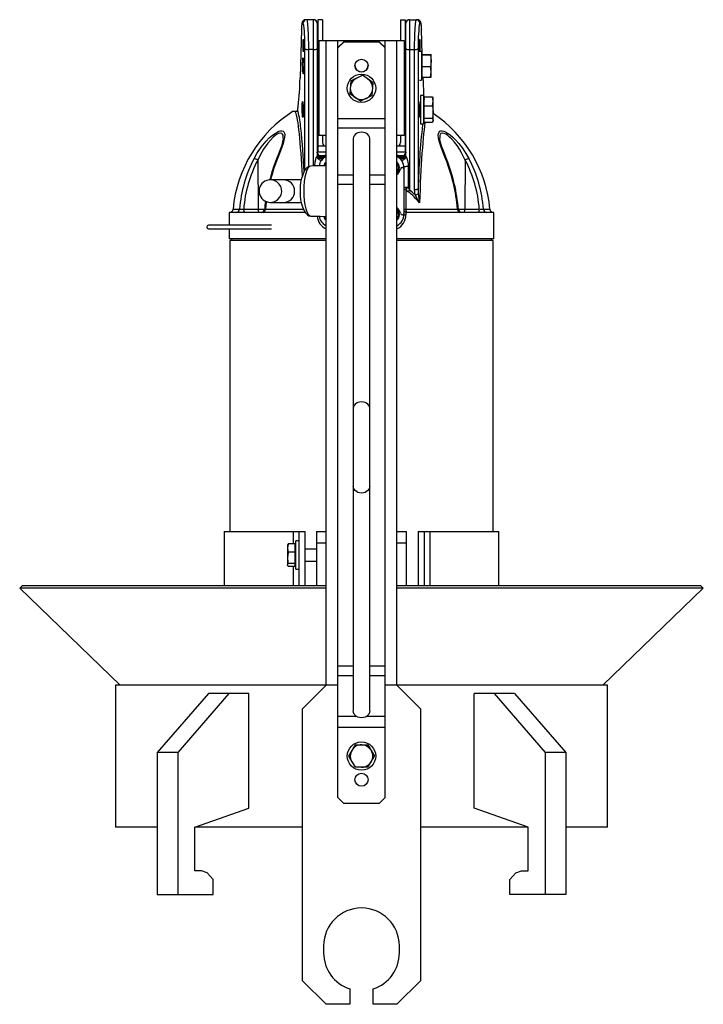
# Model space of a CAD drawing. Extents: x -289 to 289, y -648 to 185.
import ezdxf

# ---------------------------------------------------------------- set-up
doc = ezdxf.new("R2010")
doc.units = 0
doc.layers.get('0').update_dxf_attribs({"linetype": 'CONTINUOUS'})

msp = doc.modelspace()

# ---------------------------------------------------------------- linework, layer by layer
at = {"color": 7, "linetype": 'CONTINUOUS'}
for p, q in [((-40.5, 185.4), (-47.19, 185.4)), ((-40.5, 61.62), (-40.5, 185.4)), ((-33, 185.4), (-37, 185.4)), ((-37, 185.4), (-37, 73.4)), ((-33, 185.4), (-33, 167.4)), ((33, 185.4), (33, 167.4)), ((33, 185.4), (37, 185.4)), ((37, 185.4), (37, 73.4)), ((40.5, 185.4), (40.5, 41.31)), ((40.5, 185.4), (47.19, 185.4)), ((-50.76, 177.37), (-51.97, 136.12)), ((-50.76, 177.23), (-51.96, 135.97)), ((-50.76, 177.23), (-50.76, 177.37)), ((-49.34, 182.35), (-50.18, 182.35)), ((-37.5, 182.4), (-37.5, 69.78)), ((37.5, 69.78), (37.5, 182.4)), ((50.18, 182.35), (49.34, 182.35)), ((51.38, 156.06), (50.76, 177.37)), ((50.76, 177.37), (50.76, 177.23)), ((36, 167.4), (-36, 167.4)), ((-36, 167.4), (-36, 87.4)), ((-30, -377.6), (-30, 167.4)), ((-20, -472.6), (-20, 167.4)), ((-20, 161.75), (-15, 166.75)), ((-15, 166.75), (-15, 166.5)), ((15, 166.75), (-15, 166.75)), ((15, 166.5), (15, 166.75)), ((15, 166.75), (20, 161.75)), ((20, -472.6), (20, 167.4)), ((30, -377.6), (30, 167.4)), ((36, 167.4), (36, 87.4)), ((-40.5, 160.22), (-44.85, 160.22)), ((-15, 166.5), (-20, 161.5)), ((15, 166.5), (-15, 166.5)), ((20, 161.5), (15, 166.5)), ((40.5, 160.22), (44.85, 160.22)), ((44.85, 41.73), (44.85, 160.22)), ((47.85, 160.95), (47.85, 42.45)), ((50.7, 158.36), (49.51, 158.36)), ((50.7, 158.36), (50.7, 134.36)), ((37.5, 152.36), (37, 152.36)), ((51.3, 155.02), (50.7, 154.67)), ((51.3, 136.65), (51.3, 156.06)), ((51.3, 156.06), (58.26, 156.06)), ((51.3, 155.63), (58.26, 155.63)), ((58.26, 156.06), (58.8, 155.85)), ((58.8, 155.85), (58.26, 155.63)), ((58.8, 136.86), (58.8, 155.85)), ((51.3, 145.93), (58.26, 145.93)), ((58.8, 141.29), (58.26, 145.93)), ((-51.96, 135.97), (-51.97, 136.12)), ((-9.03, 133.62), (-9.91, 122.69)), ((-9.03, 133.62), (0.87, 138.33)), ((9.91, 132.11), (0.87, 138.33)), ((37, 140.36), (37.5, 140.36)), ((49.07, 134.36), (50.7, 134.36)), ((50.7, 138.04), (51.3, 137.7)), ((51.3, 136.65), (58.26, 136.65)), ((51.97, 136.12), (51.95, 136.65)), ((51.97, 136.12), (51.96, 135.97)), ((58.26, 136.65), (58.8, 141.29)), ((58.26, 136.65), (58.8, 136.86)), ((9.03, 121.18), (9.91, 132.11)), ((-0.87, 116.47), (-9.91, 122.69)), ((9.03, 121.18), (-0.87, 116.47)), ((52.5, 121.37), (50, 121.37)), ((50, 121.37), (50, 97.37)), ((52.5, 121.37), (52.5, 97.37)), ((53.1, 118.03), (52.5, 117.68)), ((53.1, 98.66), (53.1, 120.07)), ((53.1, 120.07), (60.07, 120.07)), ((60.6, 116.37), (60.07, 120.07)), ((60.6, 118.87), (60.42, 119.36)), ((60.6, 99.87), (60.6, 118.87)), ((37.5, 115.37), (37, 115.37)), ((50, 115.37), (49.6, 115.37)), ((53.1, 112.66), (60.07, 112.66)), ((60.07, 112.66), (60.6, 116.37)), ((60.07, 112.66), (60.6, 107.3)), ((-57.66, 107.9), (-53.62, 107.9)), ((20, 101.52), (-20, 101.52)), ((37, 103.37), (37.5, 103.37)), ((49.38, 103.37), (50, 103.37)), ((52.5, 101.05), (53.1, 100.71)), ((53.1, 101.95), (60.07, 101.95)), ((60.6, 107.3), (60.07, 101.95)), ((20, 93.61), (-20, 93.61)), ((50, 97.37), (52.5, 97.37)), ((53.1, 98.66), (60.07, 98.66)), ((60.43, 99.39), (60.6, 99.87)), ((-30, 87.4), (-36, 87.4)), ((-33, 87.4), (-33, 81.4)), ((-7, 84.81), (-7, -399.57)), ((7, -399.57), (7, 84.81)), ((36, 87.4), (30, 87.4)), ((33, 87.4), (33, 81.4)), ((-30, 78.4), (-37, 78.4)), ((37, 78.4), (30, 78.4)), ((-30, 73.4), (-37, 73.4)), ((-34.5, 70.4), (-30, 70.4)), ((-34.5, 68.95), (-34.5, 70.4)), ((-33.58, 68.32), (-32.97, 68.87)), ((-33.58, 68.87), (-33.58, 68.32)), ((-32.97, 68.87), (-33.58, 68.87)), ((37, 73.4), (30, 73.4)), ((30, 70.4), (34.5, 70.4)), ((32.97, 68.87), (33.58, 68.32)), ((33.58, 68.87), (32.97, 68.87)), ((33.58, 68.32), (33.58, 68.87)), ((34.5, 68.95), (34.5, 70.4)), ((-87.74, 66.61), (-87.33, 25.24)), ((36, 20.9), (36, 59.9)), ((39.5, 61.13), (39.5, 43.42)), ((87.74, 66.61), (87.33, 25.24)), ((-7, 53.74), (-20, 53.74)), ((20, 53.74), (7, 53.74)), ((-50.8, 49.95), (-76.91, 49.95)), ((-7, 46.08), (-20, 46.08)), ((20, 46.08), (7, 46.08)), ((39.5, 43.42), (37.47, 41.95)), ((37.47, 41.95), (37.47, 25.13)), ((39.42, 39.86), (37.47, 41.95)), ((39.5, 43.42), (40.5, 41.31)), ((45.38, 37.11), (44.85, 41.73)), ((47.85, 42.45), (48.04, 38.15)), ((-99.59, 25.24), (-81.91, 25.24)), ((-76.91, 30.85), (-50.8, 30.85)), ((37.47, 25.13), (81.19, 25.13)), ((81.93, 25.24), (99.59, 25.24)), ((-112, 22.4), (-112, 11.5)), ((-47.71, 22.4), (-112, 22.4)), ((37.5, 22.57), (37.5, 20.4)), ((38.5, 22.4), (37.5, 22.57)), ((112, 22.4), (38.5, 22.4)), ((112, -0.1), (112, 22.4)), ((-76.03, 11.5), (-129.4, 11.5)), ((-129.4, 8.5), (-76.03, 8.5)), ((-112, 8.5), (-112, -0.1)), ((-30, -0.1), (-112, -0.1)), ((-111.25, -1.4), (-111.25, -247.6)), ((-30, -1.4), (-111.25, -1.4)), ((-110, -0.1), (-110, -1.4)), ((112, -0.1), (30, -0.1)), ((111.25, -1.4), (30, -1.4)), ((110, -1.4), (110, -0.1)), ((111.25, -247.6), (111.25, -1.4)), ((-116, -247.6), (-116, -293.47)), ((-116, -247.6), (-48, -247.6)), ((-53, -247.6), (-53, -293.47)), ((-48, -247.6), (-48, -293.47)), ((-38, -247.6), (-38, -293.47)), ((-38, -247.6), (-30, -247.6)), ((30, -247.6), (38, -247.6)), ((38, -293.47), (38, -247.6)), ((48, -247.6), (116, -247.6)), ((48, -247.6), (48, -293.47)), ((53, -247.6), (53, -293.47)), ((116, -293.47), (116, -247.6)), ((-62.02, -258.13), (-62.5, -261.62)), ((-62.02, -258.13), (-62.28, -258.81)), ((-56.1, -258.13), (-62.02, -258.13)), ((-56.1, -277.07), (-56.1, -258.13)), ((-53, -255.6), (-55.5, -255.6)), ((-55.5, -279.6), (-55.5, -255.6)), ((-30, -257.6), (-38, -257.6)), ((38, -257.6), (30, -257.6)), ((-62.38, -258.78), (-62.5, -259.1)), ((-62.5, -259.1), (-62.5, -276.1)), ((-62.5, -261.62), (-62.02, -265.11)), ((-56.1, -265.11), (-62.02, -265.11)), ((-55.5, -260.29), (-56.1, -259.94)), ((-38, -262.6), (-48, -262.6)), ((-62.5, -275.82), (-62.02, -274.58)), ((-56.1, -274.58), (-62.02, -274.58)), ((-48, -272.6), (-38, -272.6)), ((-62.02, -277.07), (-62.5, -275.82)), ((-62.5, -276.1), (-62.38, -276.42)), ((-56.1, -277.07), (-62.02, -277.07)), ((-56.1, -275.26), (-55.5, -274.92)), ((-55.5, -279.6), (-53, -279.6)), ((-286.88, -293.47), (-288.97, -295.63)), ((-288.97, -295.63), (-204.08, -377.6)), ((-30, -295.63), (-288.97, -295.63)), ((-30, -293.47), (-286.88, -293.47)), ((286.88, -293.47), (30, -293.47)), ((288.97, -295.63), (30, -295.63)), ((204.08, -377.6), (288.97, -295.63)), ((288.97, -295.63), (286.88, -293.47)), ((-7, -361.5), (-20, -361.5)), ((20, -361.5), (7, -361.5)), ((-7, -369.59), (-20, -369.59)), ((20, -369.59), (7, -369.59)), ((-208, -377.6), (-208, -497.6)), ((-20, -377.6), (-208, -377.6)), ((-30, -377.6), (-50, -397.6)), ((208, -377.6), (20, -377.6)), ((50, -397.6), (30, -377.6)), ((208, -497.6), (208, -377.6)), ((-129.36, -384.6), (-172.66, -434.6)), ((-112.04, -384.6), (-155.34, -434.6)), ((-95.34, -384.6), (-129.36, -384.6)), ((-95.34, -481.55), (-95.34, -384.6)), ((95.34, -481.55), (95.34, -384.6)), ((129.36, -384.6), (95.34, -384.6)), ((112.04, -384.6), (155.34, -434.6)), ((129.36, -384.6), (172.66, -434.6)), ((-50, -627.6), (-50, -397.6)), ((50, -397.6), (50, -627.6)), ((20, -413.42), (-20, -413.42)), ((-5.48, -428.1), (-10.97, -437.6)), ((-5.48, -428.1), (5.48, -428.1)), ((5.48, -428.1), (10.97, -437.6)), ((-155.34, -434.6), (-172.66, -434.6)), ((-172.66, -434.6), (-172.66, -554.6)), ((-155.34, -434.6), (-155.34, -554.6)), ((-10.97, -437.6), (-5.48, -447.1)), ((5.48, -447.1), (10.97, -437.6)), ((155.34, -434.6), (155.34, -554.6)), ((172.66, -434.6), (155.34, -434.6)), ((172.66, -434.6), (172.66, -554.6)), ((5.48, -447.1), (-5.48, -447.1)), ((-20, -472.6), (-15, -477.6)), ((15, -477.6), (20, -472.6)), ((-140.84, -497.6), (-95.34, -481.55)), ((15, -477.6), (-15, -477.6)), ((140.84, -497.6), (95.34, -481.55)), ((-172.66, -497.6), (-208, -497.6)), ((-50, -497.6), (-140.84, -497.6)), ((-140.84, -534.6), (-140.84, -497.6)), ((140.84, -497.6), (50, -497.6)), ((140.84, -534.6), (140.84, -497.6)), ((208, -497.6), (172.66, -497.6)), ((-135.34, -534.6), (-140.84, -534.6)), ((-130.34, -536.36), (-135.34, -534.6)), ((-125.34, -542.14), (-130.34, -536.36)), ((125.34, -542.14), (130.34, -536.36)), ((130.34, -536.36), (135.34, -534.6)), ((135.34, -534.6), (140.84, -534.6)), ((-125.34, -554.6), (-125.34, -542.14)), ((125.34, -554.6), (125.34, -542.14)), ((-172.66, -554.6), (-125.34, -554.6)), ((172.66, -554.6), (125.34, -554.6)), ((-32, -598.1), (-32, -604.1)), ((32, -604.1), (32, -598.1)), ((-50, -627.6), (-30, -647.6)), ((30, -647.6), (50, -627.6)), ((-10, -634.5), (-10, -647.6)), ((10, -647.6), (10, -634.5)), ((-10, -647.6), (-30, -647.6)), ((30, -647.6), (10, -647.6))]:
    msp.add_line(p, q, dxfattribs=at)
at = {"color": 8, "linetype": 'CONTINUOUS'}
for p, q in [((51.37, 156.06), (50.76, 177.23)), ((-47.85, 58.14), (-47.85, 160.95)), ((-44.85, 160.22), (-44.85, 60.99)), ((-36, 166.48), (-37, 166.48)), ((36, 166.48), (37, 166.48)), ((51.96, 135.97), (51.94, 136.65)), ((51.63, 96.56), (51.73, 97.37)), ((-108.56, 25.13), (-103.01, 25.13)), ((-81.19, 25.13), (-49.2, 25.13)), ((103.01, 25.13), (108.56, 25.13)), ((35.99, 20.4), (37.5, 20.4)), ((-57.67, -247.6), (-57.67, -258.13)), ((57.67, -247.6), (57.67, -293.47)), ((-57.67, -277.07), (-57.67, -293.47)), ((-4.31, -404.03), (-20, -404.03)), ((20, -404.03), (4.31, -404.03))]:
    msp.add_line(p, q, dxfattribs=at)
at = {"color": 7, "linetype": 'CONTINUOUS', "flags": 128}
for points in [[(-47.19, 185.4), (-48.13, 185.25), (-48.88, 184.89), (-49.43, 184.43), (-49.81, 183.94), (-50.05, 183.48), (-50.22, 183.03), (-50.35, 182.53), (-50.48, 181.71), (-50.6, 180.59), (-50.65, 179.8)], [(-46.35, 185.4), (-46.18, 185.2), (-46.02, 184.61), (-45.85, 183.64), (-45.69, 182.3), (-45.53, 180.63), (-45.39, 178.66), (-45.25, 176.43), (-45.14, 173.97), (-45.04, 171.35), (-44.96, 168.61), (-44.9, 165.8), (-44.86, 162.99), (-44.85, 160.22)], [(44.85, 160.22), (44.86, 162.99), (44.9, 165.8), (44.96, 168.61), (45.04, 171.35), (45.14, 173.97), (45.25, 176.43), (45.39, 178.66), (45.53, 180.63), (45.69, 182.3), (45.85, 183.64), (46.02, 184.61), (46.18, 185.2), (46.35, 185.4)], [(50.76, 177.37), (50.73, 178.21), (50.66, 179.67), (50.57, 180.94), (50.44, 182.02), (50.26, 182.89), (50.09, 183.39), (49.84, 183.89), (49.42, 184.44), (48.79, 184.95), (47.97, 185.3), (47.19, 185.4)], [(50.76, 177.23), (50.69, 178.98), (50.59, 180.41), (50.47, 181.47), (50.34, 182.13), (50.18, 182.35)], [(-48.71, 162.04), (-48.72, 161.18), (-48.73, 160.39), (-48.76, 159.69), (-48.8, 159.1), (-48.84, 158.64), (-48.9, 158.33), (-48.95, 158.17), (-49.02, 158.17), (-49.08, 158.33), (-49.14, 158.64), (-49.21, 159.1), (-49.26, 159.69), (-49.32, 160.39), (-49.36, 161.18), (-49.4, 162.04), (-49.42, 162.94), (-49.44, 163.86), (-49.45, 164.76), (-49.44, 165.62), (-49.42, 166.41), (-49.4, 167.11), (-49.36, 167.7), (-49.32, 168.16), (-49.26, 168.47), (-49.21, 168.63), (-49.14, 168.63), (-49.08, 168.47), (-49.02, 168.16), (-48.95, 167.7), (-48.9, 167.11), (-48.84, 166.41), (-48.8, 165.62), (-48.76, 164.76), (-48.73, 163.86), (-48.72, 162.94), (-48.71, 162.04)], [(49.45, 164.76), (49.44, 163.86), (49.42, 162.94), (49.4, 162.04), (49.36, 161.18), (49.32, 160.39), (49.26, 159.69), (49.21, 159.1), (49.14, 158.64), (49.08, 158.33), (49.02, 158.17), (48.95, 158.17), (48.9, 158.33), (48.84, 158.64), (48.8, 159.1), (48.76, 159.69), (48.73, 160.39), (48.72, 161.18), (48.71, 162.04), (48.72, 162.94), (48.73, 163.86), (48.76, 164.76), (48.8, 165.62), (48.84, 166.41), (48.9, 167.11), (48.95, 167.7), (49.02, 168.16), (49.08, 168.47), (49.14, 168.63), (49.21, 168.63), (49.26, 168.47), (49.32, 168.16), (49.36, 167.7), (49.4, 167.11), (49.42, 166.41), (49.44, 165.62), (49.45, 164.76)], [(-48.82, 144.61), (-48.82, 143.5), (-48.85, 142.49), (-48.88, 141.58), (-48.93, 140.83), (-48.99, 140.24), (-49.05, 139.84), (-49.13, 139.63), (-49.21, 139.63), (-49.29, 139.84), (-49.37, 140.24), (-49.45, 140.83), (-49.53, 141.58), (-49.59, 142.49), (-49.65, 143.5), (-49.7, 144.61), (-49.73, 145.77), (-49.75, 146.95), (-49.76, 148.1), (-49.75, 149.21), (-49.73, 150.23), (-49.7, 151.13), (-49.65, 151.89), (-49.59, 152.47), (-49.53, 152.88), (-49.45, 153.08), (-49.37, 153.08), (-49.29, 152.88), (-49.21, 152.47), (-49.13, 151.89), (-49.05, 151.13), (-48.99, 150.23), (-48.93, 149.21), (-48.88, 148.1), (-48.85, 146.95), (-48.82, 145.77), (-48.82, 144.61)], [(58.26, 155.63), (58.29, 155.49), (58.8, 150.78)], [(58.8, 150.78), (58.48, 147.12), (58.26, 145.93)], [(60.07, 120.07), (60.09, 120.03), (60.32, 119.33)], [(-49.23, 107.62), (-49.24, 106.51), (-49.26, 105.49), (-49.29, 104.59), (-49.34, 103.84), (-49.4, 103.25), (-49.47, 102.85), (-49.54, 102.64), (-49.62, 102.64), (-49.7, 102.85), (-49.78, 103.25), (-49.86, 103.84), (-49.94, 104.59), (-50.01, 105.49), (-50.06, 106.51), (-50.11, 107.62), (-50.15, 108.78), (-50.17, 109.95), (-50.17, 111.11), (-50.17, 112.22), (-50.15, 113.24), (-50.11, 114.14), (-50.06, 114.9), (-50.01, 115.48), (-49.94, 115.89), (-49.86, 116.09), (-49.78, 116.09), (-49.7, 115.89), (-49.62, 115.48), (-49.54, 114.9), (-49.47, 114.14), (-49.4, 113.24), (-49.34, 112.22), (-49.29, 111.11), (-49.26, 109.95), (-49.24, 108.78), (-49.23, 107.62)], [(49.23, 107.62), (49.24, 108.78), (49.26, 109.95), (49.29, 111.11), (49.34, 112.22), (49.4, 113.24), (49.47, 114.14), (49.54, 114.9), (49.62, 115.48), (49.7, 115.89), (49.78, 116.09), (49.86, 116.09), (49.94, 115.89), (50, 115.52)], [(49.8, 103.37), (49.78, 103.25), (49.7, 102.85), (49.62, 102.64), (49.54, 102.64), (49.47, 102.85), (49.4, 103.25), (49.34, 103.84), (49.29, 104.59), (49.26, 105.49), (49.24, 106.51), (49.23, 107.62)], [(60.07, 101.95), (60.09, 101.9), (60.6, 100.3)], [(60.6, 100.3), (60.29, 99.06), (60.07, 98.66)], [(-90.81, 67.9), (-88.43, 72.1), (-84.8, 77.51), (-80.7, 82.53), (-77.96, 85.33), (-75.12, 87.79), (-73.12, 89.23), (-71.18, 90.36), (-69.78, 90.97), (-68.5, 91.32), (-67.27, 91.37), (-66.29, 91.07), (-65.59, 90.44), (-65.14, 89.52), (-64.92, 87.94), (-65.04, 86.03), (-65.54, 83.43), (-66.34, 80.59), (-67.71, 76.57), (-69.32, 72.31), (-71.06, 67.9)], [(-66.18, 85.2), (-66.19, 84.88), (-66.34, 83.72), (-66.66, 82.26), (-67.09, 80.64), (-67.75, 78.51), (-68.6, 76.09), (-69.62, 73.35), (-70.82, 70.27), (-71.89, 67.56)], [(7, 84.81), (6.82, 86), (6.31, 87.14), (5.47, 88.15), (4.36, 89), (3.04, 89.64), (1.56, 90.04), (0, 90.17), (-1.56, 90.04), (-3.04, 89.64), (-4.36, 89), (-5.47, 88.15), (-6.31, 87.14), (-6.82, 86), (-7, 84.81), (-7, 84.81)], [(71.06, 67.9), (69.4, 72.1), (67.37, 77.51), (65.78, 82.53), (65.15, 85.33), (64.91, 87.79), (65.07, 89.23), (65.53, 90.36), (66.13, 90.97), (66.94, 91.32), (68.1, 91.37), (69.49, 91.07), (71.02, 90.44), (72.66, 89.52), (74.93, 87.94), (77.2, 86.03), (79.86, 83.43), (82.39, 80.59), (85.49, 76.57), (88.3, 72.31), (90.81, 67.9)], [(71.89, 67.57), (70.37, 71.42), (69.21, 74.44), (68.24, 77.09), (67.46, 79.41), (66.87, 81.42), (66.5, 82.96), (66.26, 84.25), (66.17, 85.25)], [(-34.5, 68.95), (-35.25, 69.1), (-35.4, 69.16), (-36.2, 69.74), (-36.85, 70.66), (-37.32, 71.91), (-37.5, 73.38), (-37.5, 73.4)], [(-37.5, 69.78), (-37.42, 69.42), (-37.17, 69.09), (-36.78, 68.79), (-36.26, 68.54), (-35.65, 68.37), (-34.97, 68.27), (-34.27, 68.25), (-33.58, 68.32)], [(-33.58, 68.87), (-34.22, 68.94), (-34.5, 68.95)], [(-33.58, 68.87), (-33.5, 69.2), (-33.41, 69.5), (-33.3, 69.77), (-33.19, 69.99), (-33.06, 70.17), (-32.93, 70.3), (-32.79, 70.37), (-32.65, 70.4)], [(-32.97, 68.87), (-32.89, 69.2), (-32.8, 69.5), (-32.7, 69.77), (-32.59, 69.99), (-32.46, 70.17), (-32.33, 70.3), (-32.2, 70.37), (-32.06, 70.4)], [(32.97, 68.87), (32.89, 69.2), (32.8, 69.5), (32.7, 69.77), (32.59, 69.99), (32.46, 70.17), (32.33, 70.3), (32.2, 70.37), (32.06, 70.4)], [(33.58, 68.87), (33.5, 69.2), (33.41, 69.5), (33.3, 69.77), (33.19, 69.99), (33.06, 70.17), (32.93, 70.3), (32.79, 70.37), (32.65, 70.4)], [(33.58, 68.32), (34.27, 68.25), (34.97, 68.27), (35.65, 68.37), (36.26, 68.54), (36.78, 68.79), (37.17, 69.09), (37.42, 69.42), (37.5, 69.78)], [(34.5, 68.95), (33.83, 68.91), (33.58, 68.87)], [(37.5, 73.4), (37.5, 73.38), (37.32, 71.91), (36.85, 70.66), (36.2, 69.74), (35.4, 69.16), (35.25, 69.1), (34.5, 68.95)], [(37.5, 69.78), (37.53, 69.83), (37.57, 69.81), (37.7, 69.66), (37.79, 69.52), (38.04, 69.06), (38.1, 68.92), (38.44, 68.07), (38.93, 66.4), (39.39, 63.47), (39.5, 61.13)], [(-42.87, 61.56), (-44.27, 61.29), (-45.4, 60.72), (-46.25, 60.06), (-46.97, 59.32), (-47.81, 58.2), (-48.74, 56.54), (-49.7, 54.22), (-50.49, 51.47)], [(-42.83, 61.56), (-44.01, 61.16), (-45.14, 59.95), (-46.17, 58), (-47.09, 55.37), (-47.83, 52.16), (-48.39, 48.5), (-48.73, 44.53), (-48.85, 40.4), (-48.73, 36.27), (-48.39, 32.3), (-47.83, 28.64), (-47.09, 25.43), (-46.17, 22.8), (-45.14, 20.85), (-44.01, 19.64), (-42.87, 19.25)], [(-30, 61.85), (-30.5, 61.84), (-31.58, 61.81), (-32.6, 61.79), (-34.17, 61.76), (-36.42, 61.71), (-39.34, 61.64), (-42.87, 61.56)], [(-50.57, 29.6), (-51.19, 32.92), (-51.58, 36.59), (-51.71, 40.4), (-51.58, 44.21), (-51.19, 47.88), (-50.56, 51.25), (-50.5, 51.47)], [(-76.91, 30.85), (-75.79, 30.92), (-74.66, 31.15), (-73.51, 31.54), (-72.35, 32.1), (-71.07, 32.98), (-69.27, 34.89), (-68.49, 36.1), (-67.88, 37.42), (-67.39, 39.72), (-67.52, 42.09), (-68.29, 44.33), (-69.63, 46.38), (-71.52, 48.17), (-73.85, 49.4), (-75.43, 49.82), (-76.87, 49.95), (-77.94, 49.89), (-80.15, 49.39), (-81.68, 48.71), (-83.06, 47.8), (-84.23, 46.73), (-85.68, 44.63), (-86.49, 42.2), (-86.65, 40.7), (-86.58, 39.19), (-86.28, 37.71), (-85.76, 36.34), (-84.34, 34.19), (-83.15, 33.07), (-81.81, 32.16), (-80.32, 31.47), (-78.63, 31.01), (-77.51, 30.87), (-76.91, 30.85)], [(49.1, 30.52), (49.09, 30.53), (48.29, 31.95), (45.38, 37.11)], [(48.04, 38.15), (48.84, 32.19), (49.09, 30.53), (49.1, 30.52)], [(-50.59, 29.66), (-49.88, 27.1), (-49.11, 25.08), (-48.37, 23.56), (-47.68, 22.42), (-46.84, 21.34), (-45.76, 20.34), (-44.42, 19.57), (-42.87, 19.24)], [(37.47, 25.13), (37.5, 24.59), (37.57, 24.07), (37.67, 23.6), (37.8, 23.19), (37.95, 22.85), (38.13, 22.6), (38.31, 22.45), (38.5, 22.4)], [(-42.87, 19.24), (-38.64, 19.14), (-34.95, 19.06), (-31.88, 18.99), (-30, 18.95)], [(-31.01, 18.95), (-30.66, 17.97), (-30, 16.9)], [(-62.02, -265.11), (-62.05, -265.25), (-62.5, -269.85)], [(-62.5, -269.85), (-62.22, -273.41), (-62.02, -274.58)], [(7, -399.57), (6.82, -400.83), (6.31, -402.02), (5.47, -403.1), (4.36, -403.99), (3.04, -404.67), (1.56, -405.09), (0, -405.23), (-1.56, -405.09), (-3.04, -404.67), (-4.36, -403.99), (-5.47, -403.1), (-6.31, -402.02), (-6.82, -400.83), (-7, -399.57), (-7, -399.57)]]:
    msp.add_lwpolyline(points, dxfattribs=at)
at = {"color": 8, "linetype": 'CONTINUOUS', "flags": 128}
for points in [[(-54.08, 107.9), (-54.04, 108.47), (-54.02, 108.57)], [(-49.98, 53.28), (-50.21, 57.89), (-50.5, 62.94), (-50.8, 67.82), (-51.11, 72.49), (-51.44, 76.94), (-51.79, 81.14), (-52.15, 85.1), (-52.51, 88.79), (-52.89, 92.19), (-53.28, 95.3), (-53.67, 98.09), (-54.07, 100.57), (-54.47, 102.72), (-54.88, 104.54), (-55.28, 106.01), (-55.68, 107.13), (-56.09, 107.9)], [(53.76, 98.66), (53.67, 98.09), (53.28, 95.3), (52.89, 92.19), (52.51, 88.79), (52.15, 85.1), (51.79, 81.14), (51.44, 76.94), (51.11, 72.49), (50.8, 67.82), (50.5, 62.94), (50.21, 57.89), (49.95, 52.66), (49.71, 47.29), (49.48, 41.8), (49.28, 36.2), (49.1, 30.52)], [(-66.18, 85.2), (-66.12, 86.06), (-66.3, 87.64), (-66.65, 88.51), (-67.25, 89.14), (-68.73, 89.44), (-69.1, 89.38), (-70.16, 89.05), (-71.35, 88.45), (-72.97, 87.36), (-74.65, 85.96), (-77.02, 83.57), (-79.33, 80.84), (-82.74, 75.98), (-85.77, 70.7), (-87.74, 66.61)], [(87.74, 66.61), (84.59, 72.89), (82.74, 75.98), (80.74, 78.96), (78.65, 81.68), (76.4, 84.24), (74.53, 86.06), (72.59, 87.64), (71.24, 88.51), (69.92, 89.14), (68.1, 89.44), (67.8, 89.38), (67.12, 89.05), (66.62, 88.45), (66.24, 87.36), (66.12, 85.96), (66.18, 85.25)], [(-39.46, 61.64), (-39.18, 65.14), (-38.73, 67.15), (-38.29, 68.47), (-37.94, 69.26), (-37.76, 69.57), (-37.66, 69.72), (-37.55, 69.82), (-37.52, 69.83), (-37.5, 69.78)], [(-30, 69.74), (-30.11, 69.71), (-32.97, 68.87)], [(32.97, 68.87), (30.62, 69.58), (30, 69.73)], [(-81.93, 25.12), (-81.94, 25.11), (-81.73, 25.11), (-81.19, 25.13)], [(-80.46, 31.53), (-80.57, 30.72), (-81.19, 25.13)], [(7, -143.31), (6.82, -142.12), (6.31, -140.98), (5.47, -139.97), (4.36, -139.12), (3.04, -138.48), (1.56, -138.08), (0, -137.95), (-1.56, -138.08), (-3.04, -138.48), (-4.36, -139.12), (-5.47, -139.97), (-6.31, -140.98), (-6.82, -142.12), (-7, -143.31)], [(7, -209.46), (6.82, -210.72), (6.31, -211.92), (5.47, -212.99), (4.36, -213.89), (3.04, -214.56), (1.56, -214.98), (0, -215.12), (-1.56, -214.98), (-3.04, -214.56), (-4.36, -213.89), (-5.47, -212.99), (-6.31, -211.92), (-6.82, -210.72), (-7, -209.46), (-7, -209.46)]]:
    msp.add_lwpolyline(points, dxfattribs=at)
at = {"color": 7, "linetype": 'CONTINUOUS'}
for centre, radius in [((0, 146.51), 5.5), ((0, 127.4), 12), ((0, -437.6), 12), ((0, -457.6), 5.5)]:
    msp.add_circle(centre, radius, dxfattribs=at)
for centre, radius, start, end in [((-47.19, 182.4), 3, 90.06685, 181.09801), ((-46.35, 182.4), 3, 90.06685, 181.09801), ((-40.5, 182.4), 3, 0, 90), ((40.5, 182.4), 3, 90, 180), ((46.35, 182.4), 3, 358.90199, 89.93315), ((47.19, 182.4), 3, 358.90199, 89.93315), ((-35.67, 178.13), 15.11, 163.82129, 183.43704), ((7.19, 175.94), 57.97, 176.18011, 178.58563), ((-207.86, 163.02), 160.03, 359.25711, 6.28259), ((195.79, 163.47), 147.97, 173.21771, 180.97614), ((-45.49, 164.16), 3.98, 233.69393, 279.16809), ((-39.8, 163.7), 3.55, 258.63095, 310.39069), ((39.8, 163.7), 3.55, 229.60931, 281.36905), ((45.49, 164.16), 3.98, 260.83191, 306.30607), ((0, 146.76), 5.5, 181.32701, 270.00902), ((0, 146.76), 5.5, 269.99098, 358.67299), ((-322.03, 140.56), 270.11, 353.9481, 359.02787), ((0, 127.4), 9.5, 115.43505, 55.43505), ((428.43, 145.62), 376.59, 181.4678, 184.22305), ((-55.57, 110.11), 2.21, 271.61148, 319.48299), ((-99.83, 117.66), 46.69, 348.77101, 353.68639), ((0, 15.4), 109, 121.93769, 174.87748), ((0, 15.4), 109, 5.12252, 56.22291), ((-666.99, 28.51), 619.15, 2.6382, 6.03831), ((716.18, 22.95), 668.62, 173.67919, 178.32842), ((-30, 81.4), 3, 180, 270), ((30, 81.4), 3, 270, 0), ((5.11, 17.42), 108.4, 152.24364, 175.91997), ((-93.4, 57.42), 10.79, 58.37243, 76.12235), ((58.43, 15.56), 140.32, 158.24699, 165.83201), ((-34.5, 73.4), 3, 180, 270), ((-34.5, 69.78), 3, 180, 291.19173), ((-25, 59.9), 11, 117.03569, 170.4119), ((-32.58, 75.4), 5, 270, 301.09878), ((32.58, 75.4), 5, 238.90122, 270), ((25, 59.9), 11, 0, 62.96431), ((34.5, 69.78), 3, 248.80827, 0), ((34.5, 73.4), 3, 270, 0), ((-73.65, 11.04), 155.48, 5.19931, 21.45024), ((-71.2, 11.26), 153.77, 5.0622, 21.48039), ((93.4, 57.42), 10.79, 103.87765, 121.62757), ((-5.11, 17.42), 108.4, 4.08003, 27.75636), ((5.54, 17.52), 105.41, 152.24322, 175.79998), ((-25.5, 60.4), 6.5, 133.81306, 167.2123), ((-25.5, 60.4), 5.7, 142.13635, 165.32398), ((25.5, 60.4), 6.5, 313.81306, 46.18694), ((25.5, 60.4), 5.7, 322.13635, 37.86365), ((25.5, 60.4), 7.5, 306.8699, 350.04089), ((34.43, 58.83), 1.57, 0, 170.04089), ((-5.54, 17.52), 105.41, 4.20002, 27.75678), ((45.49, 45.66), 3.98, 260.83191, 306.30607), ((54.15, 29.96), 17.76, 140.26702, 146.11194), ((1.48, -9.16), 61.98, 39.80404, 52.26259), ((1.27, -9.35), 64.07, 46.48639, 52.24424), ((44.09, 44.35), 7.35, 280.12393, 302.4574), ((-111.55, 25.4), 3, 270, 354.87748), ((-105.92, 25.31), 2.91, 271.3671, 356.5129), ((-101.96, 45.7), 20.6, 267.08594, 276.62365), ((-95.49, 24.59), 4.15, 170.89975, 211.83807), ((-83.23, 24.59), 4.15, 170.89975, 211.83807), ((-84.93, 25.4), 3, 270.00298, 354.74026), ((-83.82, 25), 2.63, 278.52148, 2.91809), ((41.32, 14.2), 123.75, 171.7925, 175.07319), ((25.5, 20.4), 7.5, 9.95911, 53.1301), ((25.5, 20.4), 6.5, 313.81306, 46.18694), ((83.82, 25), 2.63, 177.08191, 261.47852), ((84.93, 25.4), 3, 185.24623, 269.99801), ((83.23, 24.59), 4.15, 328.16193, 9.10025), ((95.49, 24.59), 4.15, 328.16193, 9.10025), ((102.14, 51.06), 25.94, 264.36048, 271.92992), ((105.92, 25.31), 2.91, 183.4871, 268.6329), ((111.55, 25.4), 3, 185.12252, 270), ((-25, 20.9), 11, 189.69875, 242.96431), ((-25.5, 20.4), 6.5, 192.6207, 226.18694), ((25.5, 20.4), 5.7, 322.13635, 37.86365), ((25, 20.9), 11, 297.03569, 0), ((34.43, 21.97), 1.57, 189.95911, 0), ((38.5, 25.4), 3, 213.55731, 250.44068), ((-129.4, 10), 1.5, 90, 270), ((0, -437.6), 9.5, 270, 210), ((0, -598.1), 32, 0, 180), ((0, -604.1), 32, 180, 251.79004), ((0, -604.1), 32, 288.20996, 0)]:
    msp.add_arc(centre, radius, start, end, dxfattribs=at)
at = {"color": 8, "linetype": 'CONTINUOUS'}
for centre, radius, start, end in [((-52.87, 180.29), 4.08, 3.42018, 30.26013), ((51.25, 180.91), 2.39, 142.94601, 179.13962), ((-109.72, 118.73), 56.69, 348.98125, 353.25847), ((-159.69, 83.14), 108.93, 5.53274, 13.13753), ((66.07, 13.46), 147.54, 158.34861, 165.68277), ((-71.21, 67.08), 0.838, 79.61973, 144.15883), ((-29.81, 72.46), 5.59, 227.67075, 238.24313), ((29.64, 72.68), 5.87, 302.00793, 312.07819), ((71.21, 67.08), 0.838, 35.75339, 100.39876), ((38.46, 52.83), 8.37, 82.88364, 107.39061), ((-66.07, 40.4), 9.55, 270.30987, 89.66447), ((38.46, 35.01), 8.47, 82.97773, 106.91301), ((37.8, 47.31), 5.36, 250.39897, 266.46582), ((37.76, 38.8), 13.67, 262.62187, 268.79758), ((81.64, 29.9), 4.79, 264.66398, 273.50504), ((-24.91, 19.97), 12.51, 183.91379, 246.00742), ((25.03, 19.98), 12.47, 293.46774, 1.92152)]:
    msp.add_arc(centre, radius, start, end, dxfattribs=at)

doc.saveas('drawing.dxf')
